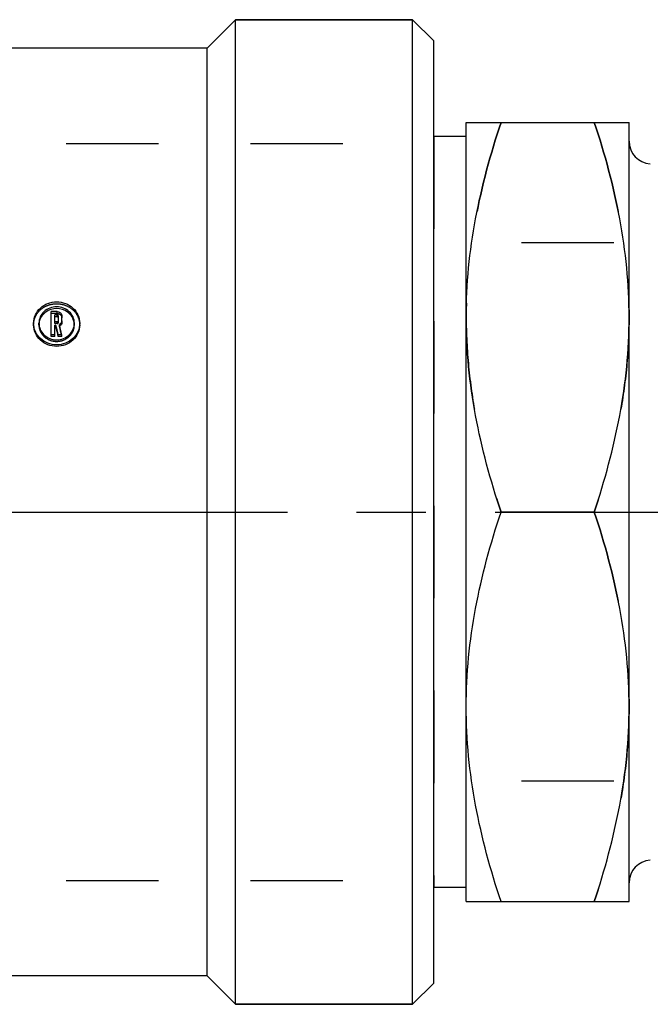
# Model space of a CAD drawing. Header units: millimetres. Extents: x 414 to 586, y 465 to 535.
# Tile 2 of 11: x 497 to 542, y 465 to 535. Entities that reach past the tile are written whole.
import ezdxf

# ---------------------------------------------------------------- set-up
doc = ezdxf.new("R2010")
doc.units = ezdxf.units.MM
doc.header["$LTSCALE"] = 65.185185
doc.linetypes.add('CENTER', pattern=[0.6, 0.375, -0.075, 0.075, -0.075])
doc.linetypes.add('HIDDEN', pattern=[0.2, 0.1, -0.1])
for name, color, linetype in [('ACHSEN_S', 7, 'CONTINUOUS'), ('FASEN', 7, 'CONTINUOUS'), ('KOERPER', 7, 'CONTINUOUS'), ('KONST.EL_MIT_GEO', 7, 'CONTINUOUS')]:
    doc.layers.add(name, color=color, linetype=linetype)

msp = doc.modelspace()

# ---------------------------------------------------------------- linework, layer by layer
at = {"layer": 'ACHSEN_S', "color": 2, "linetype": 'CENTER'}
msp.add_line((413.6, 500), (586.4, 500), dxfattribs=at)
at = {"layer": 'FASEN', "color": 7, "linetype": 'Continuous'}
for p, q in [((512.6, 534.75), (525.1, 534.75)), ((525.1, 465.25), (525.1, 534.75)), ((526.6, 533.25), (525.1, 534.75)), ((526.6, 466.75), (526.6, 533.25)), ((526.6, 466.75), (525.1, 465.25)), ((512.6, 465.25), (525.1, 465.25))]:
    msp.add_line(p, q, dxfattribs=at)
at = {"layer": 'KOERPER', "color": 7, "linetype": 'Continuous'}
for p, q in [((512.6, 534.75), (510.6, 532.75)), ((512.6, 465.25), (512.6, 534.75)), ((525.1, 534.75), (512.6, 534.75)), ((510.6, 532.75), (434.6, 532.75)), ((510.6, 467.25), (510.6, 532.75)), ((510.6, 467.25), (434.6, 467.25)), ((512.6, 465.25), (510.6, 467.25)), ((525.1, 465.25), (512.6, 465.25))]:
    msp.add_line(p, q, dxfattribs=at)
at = {"layer": 'KONST.EL_MIT_GEO', "color": 7, "linetype": 'Continuous'}
for p, q in [((528.9, 472.5), (528.9, 527.5)), ((528.9, 527.5), (540.4, 527.5)), ((540.4, 472.5), (540.4, 527.5)), ((528.9, 526.5), (526.6, 526.5)), ((499.597, 512.392), (499.597, 514.141)), ((500.012, 514.141), (499.597, 514.141)), ((499.847, 513.425), (499.847, 513.909)), ((500.012, 513.909), (499.847, 513.909)), ((500.012, 513.782), (499.847, 513.782)), ((500.012, 513.782), (500.012, 513.909)), ((500.097, 513.504), (500.097, 513.83)), ((500.347, 513.504), (500.347, 513.83)), ((500.012, 513.425), (499.847, 513.425)), ((499.847, 512.392), (499.847, 513.191)), ((499.925, 513.191), (499.847, 513.191)), ((499.925, 513.072), (499.847, 513.072)), ((499.925, 513.072), (499.925, 513.191)), ((499.847, 512.505), (499.597, 512.505)), ((499.847, 512.392), (499.597, 512.392)), ((500.087, 512.392), (500.087, 512.505)), ((500.343, 512.505), (500.087, 512.505)), ((500.343, 512.392), (500.087, 512.392)), ((500.343, 512.392), (500.343, 512.505)), ((537.944, 500), (531.356, 500)), ((528.9, 473.5), (526.6, 473.5)), ((528.9, 472.5), (540.4, 472.5))]:
    msp.add_line(p, q, dxfattribs=at)
at = {"layer": 'KONST.EL_MIT_GEO', "color": 8, "linetype": 'HIDDEN'}
for p, q in [((526.6, 526.5), (526.6, 473.5)), ((487.6, 526), (526.6, 526)), ((565.4, 519), (526.6, 519)), ((500.012, 514.012), (499.597, 514.012)), ((500.012, 514.012), (500.012, 514.141)), ((498.347, 513.205), (498.347, 513.326)), ((498.724, 513.205), (498.724, 513.326)), ((499.847, 513.303), (499.847, 513.425)), ((500.012, 513.303), (499.847, 513.303)), ((500.012, 513.303), (500.012, 513.425)), ((500.097, 513.382), (500.097, 513.504)), ((500.172, 513.109), (500.172, 513.229)), ((500.347, 513.382), (500.347, 513.504)), ((501.224, 513.205), (501.224, 513.326)), ((501.6, 513.205), (501.6, 513.326)), ((565.4, 481), (526.6, 481)), ((487.6, 474), (526.6, 474))]:
    msp.add_line(p, q, dxfattribs=at)
at = {"layer": 'KONST.EL_MIT_GEO', "color": 7, "linetype": 'Continuous'}
for centre, radius, start, end in [((542, 526.173), 1.6, 180, 266.42367), ((500.012, 513.691), 0.0918, 80.32835, 90.0248), ((499.792, 513.205), 1.069, 163.50765, 176.76122), ((500.154, 513.205), 1.07, 3.25893, 16.49109), ((542, 473.827), 1.6, 93.57633, 180)]:
    msp.add_arc(centre, radius, start, end, dxfattribs=at)
at = {"layer": 'KONST.EL_MIT_GEO', "color": 8, "linetype": 'HIDDEN'}
for centre, radius, start, end in [((499.812, 513.205), 1.089, 176.82219, 180.0081), ((500.019, 513.414), 0.341, 296.63248, 303.34695), ((500.137, 513.205), 1.087, 359.99227, 3.19701)]:
    msp.add_arc(centre, radius, start, end, dxfattribs=at)
for points, knots in [([(531.356, 527.5), (530.615, 525.276), (529.683, 521.876), (529.015, 517.244), (528.9, 514.913), (528.9, 513.75)], [0, 0, 0, 0, 0.501607, 0.75108, 1, 1, 1, 1]), ([(537.944, 527.5), (538.685, 525.276), (539.617, 521.876), (540.285, 517.244), (540.4, 514.913), (540.4, 513.75)], [0, 0, 0, 0, 0.501607, 0.75108, 1, 1, 1, 1]), ([(498.347, 513.205), (498.347, 513.402), (498.434, 513.803), (498.802, 514.3), (499.342, 514.625), (499.973, 514.738), (500.605, 514.625), (501.145, 514.3), (501.513, 513.803), (501.6, 513.402), (501.6, 513.205)], [0, 0, 0, 0, 0.120929, 0.243779, 0.370046, 0.499988, 0.629879, 0.756136, 0.879111, 1, 1, 1, 1]), ([(500.012, 514.012), (500.096, 514.012), (500.268, 513.953), (500.347, 513.784), (500.347, 513.704)], [0, 0, 0, 0, 0.512076, 1, 1, 1, 1]), ([(528.9, 513.75), (528.9, 512.587), (529.015, 510.256), (529.683, 505.624), (530.615, 502.224), (531.356, 500)], [0, 0, 0, 0, 0.248921, 0.498394, 1, 1, 1, 1]), ([(540.4, 513.75), (540.4, 512.587), (540.285, 510.256), (539.617, 505.624), (538.685, 502.224), (537.944, 500)], [0, 0, 0, 0, 0.248921, 0.498394, 1, 1, 1, 1]), ([(498.724, 513.205), (498.724, 513.057), (498.788, 512.753), (499.063, 512.366), (499.478, 512.103), (499.972, 512.01), (500.467, 512.103), (500.883, 512.365), (501.159, 512.752), (501.224, 513.057), (501.224, 513.205)], [0, 0, 0, 0, 0.118042, 0.23968, 0.368373, 0.499865, 0.630655, 0.760017, 0.881776, 1, 1, 1, 1]), ([(500.012, 513.303), (500.034, 513.303), (500.077, 513.318), (500.097, 513.361), (500.097, 513.382)], [0, 0, 0, 0, 0.514157, 1, 1, 1, 1]), ([(537.944, 500), (538.685, 497.776), (539.617, 494.376), (540.285, 489.744), (540.4, 487.413), (540.4, 486.25)], [0, 0, 0, 0, 0.501607, 0.75108, 1, 1, 1, 1]), ([(540.4, 486.25), (540.4, 485.087), (540.285, 482.756), (539.617, 478.124), (538.685, 474.724), (537.944, 472.5)], [0, 0, 0, 0, 0.248921, 0.498394, 1, 1, 1, 1])]:
    msp.add_open_spline(points, degree=3, knots=knots, dxfattribs=at)
at = {"layer": 'KONST.EL_MIT_GEO', "color": 7, "linetype": 'Continuous'}
for points, knots in [([(528.9, 513.75), (528.9, 514.913), (529.015, 517.244), (529.683, 521.876), (530.615, 525.276), (531.356, 527.5)], [0, 0, 0, 0, 0.248921, 0.498394, 1, 1, 1, 1]), ([(540.4, 513.75), (540.4, 514.913), (540.285, 517.244), (539.617, 521.876), (538.685, 525.276), (537.944, 527.5)], [0, 0, 0, 0, 0.248921, 0.498394, 1, 1, 1, 1]), ([(498.347, 513.326), (498.347, 513.525), (498.434, 513.929), (498.801, 514.43), (499.342, 514.759), (499.973, 514.874), (500.605, 514.759), (501.146, 514.43), (501.513, 513.929), (501.6, 513.524), (501.6, 513.326)], [0, 0, 0, 0, 0.121466, 0.244523, 0.370564, 0.499988, 0.629361, 0.755392, 0.878574, 1, 1, 1, 1]), ([(501.224, 513.326), (501.224, 513.476), (501.159, 513.781), (500.883, 514.168), (500.467, 514.427), (499.975, 514.518), (499.481, 514.428), (499.065, 514.169), (498.788, 513.782), (498.724, 513.476), (498.724, 513.326)], [0, 0, 0, 0, 0.11902, 0.240511, 0.368757, 0.499993, 0.630481, 0.759289, 0.880817, 1, 1, 1, 1]), ([(501.18, 513.509), (501.144, 513.628), (501.03, 513.86), (500.652, 514.231), (499.974, 514.441), (499.295, 514.231), (498.917, 513.86), (498.803, 513.628), (498.768, 513.509)], [0, 0, 0, 0, 0.119377, 0.242336, 0.500063, 0.757261, 0.880697, 1, 1, 1, 1]), ([(500.012, 514.141), (500.096, 514.141), (500.269, 514.081), (500.347, 513.91), (500.347, 513.83)], [0, 0, 0, 0, 0.51047, 1, 1, 1, 1]), ([(500.097, 513.83), (500.097, 513.85), (500.077, 513.893), (500.034, 513.909), (500.012, 513.909)], [0, 0, 0, 0, 0.489931, 1, 1, 1, 1]), ([(500.097, 513.704), (500.097, 513.722), (500.082, 513.76), (500.046, 513.778), (500.028, 513.781)], [0, 0, 0, 0, 0.489996, 1, 1, 1, 1]), ([(531.356, 500), (530.615, 502.224), (529.683, 505.624), (529.015, 510.256), (528.9, 512.587), (528.9, 513.75)], [0, 0, 0, 0, 0.501607, 0.75108, 1, 1, 1, 1]), ([(537.944, 500), (538.685, 502.224), (539.617, 505.624), (540.285, 510.256), (540.4, 512.587), (540.4, 513.75)], [0, 0, 0, 0, 0.501607, 0.75108, 1, 1, 1, 1]), ([(501.6, 513.326), (501.6, 513.128), (501.513, 512.722), (501.148, 512.214), (500.608, 511.875), (499.974, 511.756), (499.339, 511.875), (498.799, 512.214), (498.434, 512.722), (498.347, 513.128), (498.347, 513.326)], [0, 0, 0, 0, 0.120867, 0.24458, 0.371173, 0.499976, 0.628802, 0.755456, 0.879223, 1, 1, 1, 1]), ([(501.6, 513.205), (501.6, 513.009), (501.513, 512.605), (501.148, 512.102), (500.607, 511.767), (499.974, 511.649), (499.34, 511.766), (498.799, 512.102), (498.435, 512.606), (498.347, 513.009), (498.347, 513.205)], [0, 0, 0, 0, 0.120338, 0.243839, 0.370653, 0.499976, 0.629322, 0.756197, 0.879752, 1, 1, 1, 1]), ([(498.724, 513.326), (498.724, 513.177), (498.788, 512.87), (499.062, 512.48), (499.478, 512.214), (499.972, 512.12), (500.467, 512.214), (500.884, 512.478), (501.159, 512.87), (501.224, 513.176), (501.224, 513.326)], [0, 0, 0, 0, 0.118563, 0.240421, 0.3689, 0.499866, 0.630132, 0.759275, 0.881254, 1, 1, 1, 1]), ([(500.012, 513.425), (500.034, 513.425), (500.078, 513.441), (500.097, 513.484), (500.097, 513.504)], [0, 0, 0, 0, 0.512551, 1, 1, 1, 1]), ([(500.347, 513.504), (500.347, 513.449), (500.313, 513.334), (500.223, 513.255), (500.172, 513.229)], [0, 0, 0, 0, 0.491573, 1, 1, 1, 1]), ([(500.347, 513.382), (500.347, 513.333), (500.32, 513.232), (500.248, 513.157), (500.206, 513.129)], [0, 0, 0, 0, 0.492327, 1, 1, 1, 1]), ([(528.9, 486.25), (528.9, 487.413), (529.015, 489.744), (529.683, 494.376), (530.615, 497.776), (531.356, 500)], [0, 0, 0, 0, 0.248921, 0.498394, 1, 1, 1, 1]), ([(540.4, 486.25), (540.4, 487.413), (540.285, 489.744), (539.617, 494.376), (538.685, 497.776), (537.944, 500)], [0, 0, 0, 0, 0.248921, 0.498394, 1, 1, 1, 1]), ([(531.356, 472.5), (530.615, 474.724), (529.683, 478.124), (529.015, 482.756), (528.9, 485.087), (528.9, 486.25)], [0, 0, 0, 0, 0.501607, 0.75108, 1, 1, 1, 1]), ([(537.944, 472.5), (538.685, 474.724), (539.617, 478.124), (540.285, 482.756), (540.4, 485.087), (540.4, 486.25)], [0, 0, 0, 0, 0.501607, 0.75108, 1, 1, 1, 1])]:
    msp.add_open_spline(points, degree=3, knots=knots, dxfattribs=at)
for points in [[(500.087, 512.505), (500.033, 512.734), (499.979, 512.963), (499.925, 513.191)], [(500.087, 512.392), (500.033, 512.619), (499.979, 512.845), (499.925, 513.072)], [(500.343, 512.505), (500.286, 512.747), (500.229, 512.988), (500.172, 513.229)]]:
    msp.add_open_spline(points, degree=3, dxfattribs=at)
at = {"layer": 'KONST.EL_MIT_GEO', "color": 8, "linetype": 'HIDDEN'}
msp.add_open_spline([(500.343, 512.392), (500.286, 512.631), (500.229, 512.87), (500.172, 513.109)], degree=3, dxfattribs=at)

doc.saveas('drawing.dxf')
